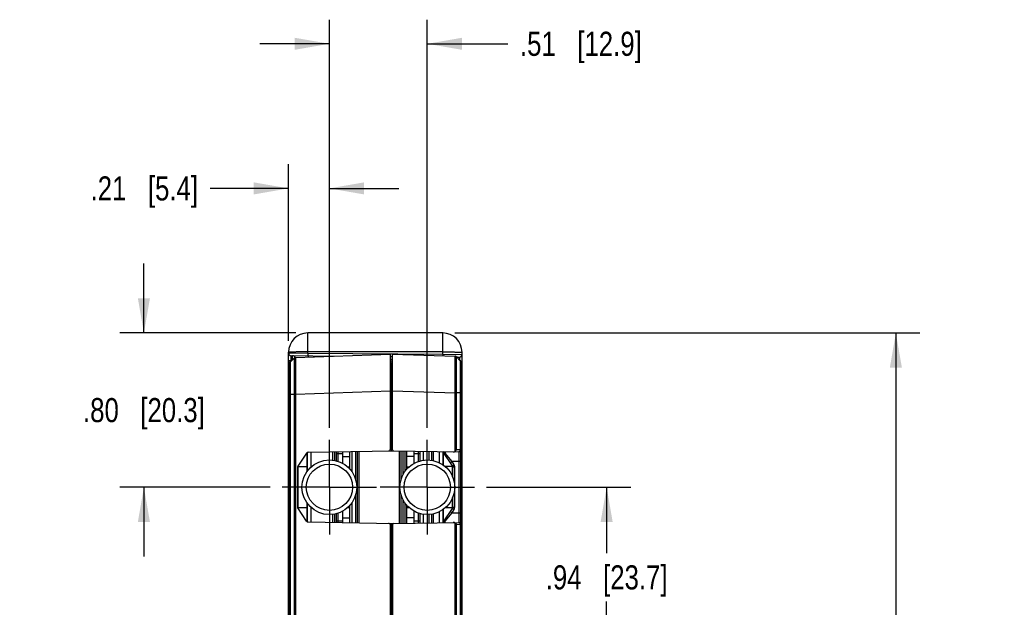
# Model space of a CAD drawing. Header units: inches. Extents: x 0 to 22, y 0 to 17.
# Tile 22 of 28: x 13.7 to 18.8, y 7.4 to 10.5. Entities that reach past the tile are written whole.
import ezdxf

# ---------------------------------------------------------------- set-up
doc = ezdxf.new("R2010")
doc.units = ezdxf.units.IN
doc.header["$LTSCALE"] = 1.21
doc.header["$MEASUREMENT"] = 0
doc.linetypes.add('CENTER', pattern=[0.6, 0.375, -0.075, 0.075, -0.075])
doc.layers.get('0').update_dxf_attribs({"linetype": 'CONTINUOUS'})
doc.layers.add('DEFAULT_1', color=7, linetype='CENTER')
doc.layers.add('DIMENSIONS', color=7, linetype='CONTINUOUS')
doc.styles.get("Standard").update_dxf_attribs({"font": 'txt', "width": 0.8})
doc.dimstyles.new('DIMSTYLE_1', dxfattribs={"dimtxt": 0.125, "dimasz": 0.18, "dimexe": 0.125, "dimexo": 0.0625, "dimgap": 0.0625, "dimtad": 0, "dimtih": 1, "dimtoh": 1, "dimzin": 4, "dimdsep": 46, "dimtxsty": 'STANDARD', "dimblk": '_FILLED', "dimblk1": '_FILLED', "dimblk2": '_FILLED', "dimcen": 0.09, "dimadec": 0, "dimazin": 0, "dimtp": 0.001, "dimtm": 0.001, "dimtfac": 1, "dimtofl": 0, "dimtmove": 0, "dimatfit": 3, "dimldrblk": '_FILLED', "dimfxl": 1, "dimtolj": 1, "dimtzin": 4, "dimarcsym": 0})

# ---------------------------------------------------------------- blocks, each defined once
blk = doc.blocks.new('_FILLED')
at = {"color": 0, "linetype": 'BYBLOCK'}
blk.add_solid([(0, 0), (-1, 0.174), (-1, -0.174)], dxfattribs=at)
blk = doc.blocks.new('*D2')
at = {"layer": 'DIMENSIONS', "color": 2, "linetype": 'CONTINUOUS'}
for p, q in [((16.1237, 8.0556), (16.8713, 8.0556)), ((16.7463, 8.0556), (16.7463, 7.7131)), ((16.7463, 7.1206), (16.7463, 7.4631)), ((16.1237, 7.1206), (16.8713, 7.1206))]:
    blk.add_line(p, q, dxfattribs=at)
at = {"layer": 'DIMENSIONS', "color": 2, "linetype": 'CONTINUOUS', "xscale": 0.18, "yscale": 0.18, "zscale": 0.18}
for p, rotation in [((16.7463, 8.0556), 90), ((16.7463, 7.1206), 270)]:
    blk.add_blockref('_FILLED', p, dxfattribs=dict(at, rotation=rotation))
at = {"layer": 'DIMENSIONS', "color": 2, "linetype": 'CONTINUOUS', "insert": (16.7463, 7.6506), "char_height": 0.125, "width": 1.025, "attachment_point": 2, "line_spacing_factor": 0.9}
blk.add_mtext('.94{\\Ftxt.shx;\\W1.000000;\\H0.125000; }[23.7]', dxfattribs=at)
blk = doc.blocks.new('*D3')
at = {"layer": 'DIMENSIONS', "color": 2, "linetype": 'CONTINUOUS'}
for p, q in [((14.3463, 8.8556), (14.3463, 9.2156)), ((15.1338, 8.8556), (14.2213, 8.8556)), ((15.0007, 8.0556), (14.2213, 8.0556)), ((14.3463, 8.0556), (14.3463, 7.6956))]:
    blk.add_line(p, q, dxfattribs=at)
at = {"layer": 'DIMENSIONS', "color": 2, "linetype": 'CONTINUOUS', "xscale": 0.18, "yscale": 0.18, "zscale": 0.18}
for p, rotation in [((14.3463, 8.8556), 270), ((14.3463, 8.0556), 90)]:
    blk.add_blockref('_FILLED', p, dxfattribs=dict(at, rotation=rotation))
at = {"layer": 'DIMENSIONS', "color": 2, "linetype": 'CONTINUOUS', "insert": (14.3463, 8.5181), "char_height": 0.125, "width": 1.025, "attachment_point": 2, "line_spacing_factor": 0.9}
blk.add_mtext('.80{\\Ftxt.shx;\\W1.000000;\\H0.125000; }[20.3]', dxfattribs=at)
blk = doc.blocks.new('*D4')
at = {"layer": 'DIMENSIONS', "color": 2, "linetype": 'CONTINUOUS'}
for p, q in [((15.9588, 8.8556), (18.3713, 8.8556)), ((18.2463, 8.8556), (18.2463, 7.2461)), ((18.2463, 5.3866), (18.2463, 6.9961)), ((15.9588, 5.3866), (18.3713, 5.3866))]:
    blk.add_line(p, q, dxfattribs=at)
at = {"layer": 'DIMENSIONS', "color": 2, "linetype": 'CONTINUOUS', "xscale": 0.18, "yscale": 0.18, "zscale": 0.18}
for p, rotation in [((18.2463, 8.8556), 90), ((18.2463, 5.3866), 270)]:
    blk.add_blockref('_FILLED', p, dxfattribs=dict(at, rotation=rotation))
at = {"layer": 'DIMENSIONS', "color": 2, "linetype": 'CONTINUOUS', "insert": (18.2463, 7.1836), "char_height": 0.125, "width": 1.125, "attachment_point": 2, "line_spacing_factor": 0.9}
blk.add_mtext('3.47{\\Ftxt.shx;\\W1.000000;\\H0.125000; }[88.1]', dxfattribs=at)
blk = doc.blocks.new('*D5')
at = {"layer": 'DIMENSIONS', "color": 2, "linetype": 'CONTINUOUS'}
for p, q in [((15.0963, 8.8143), (15.0963, 9.7306)), ((15.3082, 8.3631), (15.3082, 9.7306)), ((15.0963, 9.6056), (14.6896, 9.6056)), ((15.3082, 9.6056), (15.6682, 9.6056))]:
    blk.add_line(p, q, dxfattribs=at)
at = {"layer": 'DIMENSIONS', "color": 2, "linetype": 'CONTINUOUS', "xscale": 0.18, "yscale": 0.18, "zscale": 0.18}
blk.add_blockref('_FILLED', (15.0963, 9.6056), dxfattribs=at)
at = {"layer": 'DIMENSIONS', "color": 2, "linetype": 'CONTINUOUS', "xscale": 0.18, "yscale": 0.18, "zscale": 0.18, "rotation": 180}
blk.add_blockref('_FILLED', (15.3082, 9.6056), dxfattribs=at)
at = {"layer": 'DIMENSIONS', "color": 2, "linetype": 'CONTINUOUS', "insert": (14.6271, 9.6681), "char_height": 0.125, "width": 0.925, "attachment_point": 3, "line_spacing_factor": 0.9}
blk.add_mtext('.21{\\Ftxt.shx;\\W1.000000;\\H0.125000; }[5.4]', dxfattribs=at)
blk = doc.blocks.new('*D6')
at = {"layer": 'DIMENSIONS', "color": 2, "linetype": 'CONTINUOUS'}
for p, q in [((15.3082, 8.3631), (15.3082, 10.4806)), ((15.8162, 8.3631), (15.8162, 10.4806)), ((15.3082, 10.3556), (14.9482, 10.3556)), ((15.8162, 10.3556), (16.2342, 10.3556))]:
    blk.add_line(p, q, dxfattribs=at)
at = {"layer": 'DIMENSIONS', "color": 2, "linetype": 'CONTINUOUS', "xscale": 0.18, "yscale": 0.18, "zscale": 0.18}
blk.add_blockref('_FILLED', (15.3082, 10.3556), dxfattribs=at)
at = {"layer": 'DIMENSIONS', "color": 2, "linetype": 'CONTINUOUS', "xscale": 0.18, "yscale": 0.18, "zscale": 0.18, "rotation": 180}
blk.add_blockref('_FILLED', (15.8162, 10.3556), dxfattribs=at)
at = {"layer": 'DIMENSIONS', "color": 2, "linetype": 'CONTINUOUS', "insert": (16.2967, 10.4181), "char_height": 0.125, "width": 1.025, "attachment_point": 1, "line_spacing_factor": 0.9}
blk.add_mtext('.51{\\Ftxt.shx;\\W1.000000;\\H0.125000; }[12.9]', dxfattribs=at)

msp = doc.modelspace()

# ---------------------------------------------------------------- linework, layer by layer
at = {"color": 7, "linetype": 'CONTINUOUS'}
for p, q in [((15.1963, 8.7513), (15.1963, 8.8556)), ((15.8963, 8.8556), (15.1963, 8.8556)), ((15.8963, 8.7452), (15.8963, 8.8556)), ((15.0963, 5.4905), (15.0963, 8.7556)), ((15.0963, 8.7518), (15.1036, 8.7519)), ((15.1036, 8.7519), (15.1963, 8.7513)), ((15.1098, 8.7135), (15.1099, 8.7381)), ((15.1099, 8.7381), (15.3372, 8.7361)), ((15.1177, 8.7181), (15.1176, 8.738)), ((15.1321, 8.7289), (15.6251, 8.7461)), ((15.1963, 8.7513), (15.1961, 8.7373)), ((15.8963, 8.7574), (15.1963, 8.7574)), ((15.1963, 8.7513), (15.8963, 8.7452)), ((15.2001, 8.7313), (15.1999, 8.7373)), ((15.6251, 8.254), (15.6251, 8.7461)), ((15.6251, 8.7336), (15.6351, 8.7335)), ((15.6351, 8.2497), (15.6351, 8.7461)), ((15.6351, 8.7461), (15.9601, 8.7348)), ((15.8963, 8.7452), (15.8962, 8.737)), ((15.8963, 8.7452), (15.9963, 8.7442)), ((15.9963, 5.4866), (15.9963, 8.7556)), ((15.1031, 5.5434), (15.1031, 8.6989)), ((15.1059, 8.7058), (15.1253, 8.7259)), ((15.1253, 8.7259), (15.1059, 8.7058)), ((15.1253, 8.7259), (15.1059, 8.7058)), ((15.1059, 8.702), (15.1059, 8.7058)), ((15.1059, 8.6922), (15.1059, 8.702)), ((15.1059, 8.5464), (15.1059, 8.6922)), ((15.1262, 8.7267), (15.1253, 8.7259)), ((15.1253, 8.7259), (15.1253, 8.7259)), ((15.1271, 8.7274), (15.1262, 8.7267)), ((15.1274, 8.7275), (15.1265, 8.7269)), ((15.1282, 8.728), (15.1271, 8.7274)), ((15.1284, 8.728), (15.1274, 8.7275)), ((15.1294, 8.7284), (15.1282, 8.728)), ((15.1294, 8.7284), (15.1284, 8.728)), ((15.1305, 8.7287), (15.1294, 8.7284)), ((15.1306, 8.7287), (15.1294, 8.7284)), ((15.1317, 8.7289), (15.1305, 8.7287)), ((15.131, 8.7288), (15.1306, 8.7287)), ((15.1321, 8.7289), (15.1317, 8.7289)), ((15.6251, 8.7198), (15.6351, 8.7197)), ((15.63, 8.7015), (15.6351, 8.7015)), ((15.63, 8.7015), (15.63, 8.5565)), ((15.9863, 8.7117), (15.9669, 8.7317)), ((15.9669, 8.7317), (15.9669, 8.7317)), ((15.968, 8.7306), (15.9824, 8.7304)), ((15.9824, 8.7304), (15.9825, 8.7185)), ((15.9825, 8.7185), (15.9825, 8.7156)), ((15.9863, 8.7117), (15.9863, 8.7024)), ((15.9863, 8.7024), (15.9863, 8.6987)), ((15.9863, 8.6987), (15.9863, 8.5516)), ((15.9891, 8.7047), (15.9891, 5.5375)), ((15.0963, 8.6581), (15.0988, 8.6581)), ((15.0963, 8.6475), (15.0988, 8.6475)), ((15.9963, 8.6504), (15.9902, 8.6504)), ((15.0988, 8.5872), (15.0963, 8.5872)), ((15.0973, 8.6182), (15.0987, 8.6163)), ((15.1031, 8.5389), (15.1253, 8.5389)), ((15.1059, 8.5389), (15.1059, 8.5464)), ((15.1059, 5.7034), (15.1059, 8.5389)), ((15.1321, 8.539), (15.1253, 8.5389)), ((15.1253, 8.5389), (15.1253, 5.7034)), ((15.1321, 8.539), (15.6251, 8.5562)), ((15.1321, 8.539), (15.1321, 5.7032)), ((15.6251, 8.5565), (15.63, 8.5565)), ((15.63, 8.5565), (15.63, 8.2542)), ((15.63, 8.5565), (15.6351, 8.5565)), ((15.6351, 8.5562), (15.9601, 8.5449)), ((15.9601, 8.2423), (15.9601, 8.5449)), ((15.9601, 8.5449), (15.9669, 8.5447)), ((15.9891, 8.5448), (15.9669, 8.5447)), ((15.9669, 8.2491), (15.9669, 8.5447)), ((15.9863, 8.5516), (15.9863, 8.5447)), ((15.9863, 8.5447), (15.9863, 8.2488)), ((15.0963, 8.5172), (15.0988, 8.5172)), ((15.1902, 8.2323), (15.1448, 8.1641)), ((15.1914, 8.2337), (15.1914, 8.1363)), ((15.1931, 8.2351), (15.1931, 8.1387)), ((15.1983, 8.2367), (15.64, 8.2444)), ((15.2127, 8.237), (15.2127, 8.1607)), ((15.3253, 8.1966), (15.3253, 8.2389)), ((15.3351, 8.2391), (15.3351, 8.195)), ((15.3447, 8.1928), (15.3447, 8.2393)), ((15.3447, 8.2306), (15.3762, 8.2306)), ((15.3545, 8.1898), (15.3545, 8.2394)), ((15.3762, 8.2398), (15.3762, 8.1802)), ((15.4147, 8.1495), (15.4147, 8.2405)), ((15.4245, 8.2407), (15.4245, 8.137)), ((15.4449, 8.0939), (15.4449, 8.241)), ((15.4547, 7.8711), (15.4547, 8.2412)), ((15.4635, 7.8709), (15.4635, 8.2413)), ((15.63, 8.2542), (15.6251, 8.254)), ((15.6351, 8.2543), (15.63, 8.2542)), ((15.6301, 8.2442), (15.63, 8.2542)), ((15.64, 8.2447), (15.9789, 8.2388)), ((15.6695, 8.2442), (15.6695, 7.8681)), ((15.6797, 8.244), (15.6797, 8.0946)), ((15.6895, 8.2438), (15.6895, 8.1198)), ((15.6999, 8.2437), (15.6999, 8.137)), ((15.7097, 8.1495), (15.7097, 8.2435)), ((15.7482, 8.1802), (15.7482, 8.2428)), ((15.7482, 8.2306), (15.7797, 8.2306)), ((15.7699, 8.1898), (15.7699, 8.2424)), ((15.7797, 8.1928), (15.7797, 8.2423)), ((15.7943, 8.242), (15.7943, 8.1959)), ((15.8234, 8.2415), (15.8234, 8.1974)), ((15.8381, 8.2413), (15.8381, 8.1959)), ((15.8481, 8.194), (15.8481, 8.2411)), ((15.8791, 8.1829), (15.8791, 8.2405)), ((15.8991, 8.1704), (15.8991, 8.2402)), ((15.9008, 8.1699), (15.9008, 8.2361)), ((15.9474, 8.1661), (15.9008, 8.2361)), ((15.9089, 8.24), (15.9089, 8.233)), ((15.9443, 8.1886), (15.9089, 8.233)), ((15.9863, 8.2488), (15.9669, 8.2491)), ((15.9789, 8.2388), (15.9789, 7.8734)), ((15.9891, 8.2488), (15.9863, 8.2488)), ((15.3762, 8.2149), (15.4147, 8.2149)), ((15.7482, 8.2149), (15.7097, 8.2149)), ((15.9361, 8.1831), (15.9443, 8.1886)), ((15.9556, 8.1717), (15.9443, 8.1886)), ((15.9891, 8.1886), (15.9443, 8.1886)), ((15.9474, 8.1661), (15.9556, 8.1717)), ((15.1431, 8.1586), (15.1431, 7.9536)), ((15.1439, 8.1624), (15.1448, 8.1616)), ((15.1448, 8.1616), (15.1448, 7.9506)), ((15.1931, 8.1616), (15.1448, 8.1616)), ((15.402, 8.1621), (15.4147, 8.1621)), ((15.4041, 8.1603), (15.4147, 8.1621)), ((15.7097, 8.1621), (15.7223, 8.1621)), ((15.7202, 8.1603), (15.7097, 8.1621)), ((15.9474, 8.1636), (15.9083, 8.1636)), ((15.9474, 8.1636), (15.9479, 8.1641)), ((15.9474, 8.1097), (15.9474, 8.1636)), ((15.9479, 8.1641), (15.9483, 8.1644)), ((15.9491, 8.1055), (15.9491, 8.1606)), ((15.9491, 8.1606), (15.9589, 8.1606)), ((15.9589, 7.9516), (15.9589, 8.1606)), ((15.1914, 7.9749), (15.1914, 7.8785)), ((15.1931, 7.9725), (15.1931, 7.8771)), ((15.4245, 7.9743), (15.4245, 7.8716)), ((15.4449, 7.8712), (15.4449, 8.0173)), ((15.6797, 8.0167), (15.6797, 7.8682)), ((15.6895, 7.9915), (15.6895, 7.8684)), ((15.6999, 7.9743), (15.6999, 7.8686)), ((15.9474, 7.9486), (15.9474, 8.0015)), ((15.9491, 7.9516), (15.9491, 8.0057)), ((15.1448, 7.9506), (15.1443, 7.9501)), ((15.1448, 7.9506), (15.1931, 7.9506)), ((15.1902, 7.88), (15.1448, 7.9481)), ((15.2127, 7.9505), (15.2127, 7.8753)), ((15.3351, 7.9162), (15.3351, 7.8731)), ((15.3447, 7.873), (15.3447, 7.9185)), ((15.3545, 7.8728), (15.3545, 7.9214)), ((15.3762, 7.931), (15.3762, 7.8724)), ((15.4147, 7.9491), (15.402, 7.9491)), ((15.4041, 7.951), (15.4147, 7.9491)), ((15.4147, 7.8718), (15.4147, 7.9618)), ((15.7097, 7.8687), (15.7097, 7.9618)), ((15.7202, 7.951), (15.7097, 7.9491)), ((15.7223, 7.9491), (15.7097, 7.9491)), ((15.7482, 7.8694), (15.7482, 7.931)), ((15.7699, 7.8698), (15.7699, 7.9214)), ((15.7797, 7.87), (15.7797, 7.9185)), ((15.8481, 7.8712), (15.8481, 7.9173)), ((15.8791, 7.8717), (15.8791, 7.9283)), ((15.8991, 7.872), (15.8991, 7.9404)), ((15.9008, 7.8761), (15.9474, 7.9461)), ((15.9008, 7.8761), (15.9008, 7.9416)), ((15.9089, 7.8792), (15.9443, 7.9236)), ((15.9474, 7.9486), (15.9094, 7.9486)), ((15.9361, 7.9292), (15.9443, 7.9236)), ((15.9443, 7.9236), (15.9556, 7.9406)), ((15.9443, 7.9236), (15.9891, 7.9236)), ((15.9483, 7.9478), (15.9474, 7.9486)), ((15.9474, 7.9461), (15.9556, 7.9406)), ((15.9491, 7.9516), (15.9589, 7.9516)), ((15.1983, 7.8755), (15.64, 7.8678)), ((15.3253, 7.8733), (15.3253, 7.9147)), ((15.3447, 7.8806), (15.3762, 7.8806)), ((15.3762, 7.8963), (15.4147, 7.8963)), ((15.63, 7.858), (15.6301, 7.868)), ((15.64, 7.8675), (15.9789, 7.8734)), ((15.7482, 7.8963), (15.7097, 7.8963)), ((15.7482, 7.8806), (15.7797, 7.8806)), ((15.7943, 7.9154), (15.7943, 7.8702)), ((15.8234, 7.9138), (15.8234, 7.8707)), ((15.8381, 7.9154), (15.8381, 7.871)), ((15.9004, 7.8749), (15.8995, 7.8731)), ((15.9089, 7.8722), (15.9089, 7.8792)), ((15.9601, 7.3068), (15.9601, 7.87)), ((15.6251, 7.319), (15.6251, 7.8583)), ((15.6251, 7.8583), (15.63, 7.858)), ((15.63, 7.858), (15.63, 7.3192)), ((15.63, 7.858), (15.6351, 7.8579)), ((15.6351, 7.8625), (15.6351, 7.3142)), ((15.9669, 7.8631), (15.9863, 7.8634)), ((15.9669, 7.3136), (15.9669, 7.8631)), ((15.9863, 7.8634), (15.9863, 7.3133)), ((15.9863, 7.8634), (15.9891, 7.8634))]:
    msp.add_line(p, q, dxfattribs=at)
at = {"color": 3, "linetype": 'CONTINUOUS'}
for p, q in [((15.0988, 8.7106), (15.0988, 5.5316)), ((15.1105, 8.7106), (15.0988, 8.7106)), ((15.6251, 8.7106), (15.6351, 8.7106)), ((15.9902, 8.7106), (15.9872, 8.7106)), ((15.9902, 8.7106), (15.9902, 5.5316))]:
    msp.add_line(p, q, dxfattribs=at)
at = {"color": 7, "linetype": 'CONTINUOUS'}
for points in [[(15.9669, 8.7317), (15.966, 8.7325), (15.9651, 8.7332), (15.964, 8.7338), (15.9628, 8.7343), (15.9616, 8.7346), (15.9604, 8.7348), (15.9601, 8.7348)], [(15.9616, 8.7346), (15.9605, 8.7347), (15.9601, 8.7348)], [(15.9669, 8.7317), (15.9665, 8.7322), (15.9657, 8.7328), (15.9648, 8.7334), (15.9638, 8.7339), (15.9628, 8.7343)], [(15.1265, 8.7269), (15.1257, 8.7263), (15.1253, 8.7259)]]:
    msp.add_lwpolyline(points, dxfattribs=at)
for centre, radius in [((15.3082, 8.0556), 0.142), ((15.3082, 8.0556), 0.12), ((15.8162, 8.0556), 0.142), ((15.8162, 8.0556), 0.12)]:
    msp.add_circle(centre, radius, dxfattribs=at)
for centre, radius, start, end in [((15.1963, 8.7556), 0.1, 90, 180), ((15.8963, 8.7556), 0.1, 0, 90), ((15.11, 8.7518), 0.0138, 180, 269.5), ((15.1175, 8.7242), 0.0138, 19.1122, 89.5), ((15.9597, 8.7248), 0.01, 43.9998, 88), ((15.9825, 8.7442), 0.0138, 269.5, 0), ((15.1131, 8.6989), 0.01, 135.9851, 179.9788), ((15.1325, 8.7189), 0.01, 92, 136.0187), ((15.6301, 8.7065), 0.005, 180, 269.5), ((15.9723, 8.7166), 0.0139, 97.1004, 104.5513), ((15.9723, 8.7168), 0.0137, 89.5333, 97.1035), ((15.9791, 8.7047), 0.01, 359.997, 44.003), ((15.1985, 8.2267), 0.01, 91, 146.3099), ((15.6151, 8.254), 0.01, 271, 360), ((15.6401, 8.2497), 0.005, 180, 269), ((15.9091, 8.2416), 0.01, 188.3914, 213.6903), ((15.9091, 8.2445), 0.0115, 265.4696, 269.1357), ((15.9791, 8.2488), 0.01, 269, 360), ((15.9725, 8.2489), 0.0138, 348.5336, 359.5025), ((15.9389, 8.1606), 0.02, 0.0207, 33.6694), ((15.1531, 8.1586), 0.01, 146.3099, 180), ((15.9391, 8.1606), 0.01, 0, 33.6901), ((15.1531, 7.9536), 0.01, 180, 213.6901), ((15.9391, 7.9516), 0.01, 326.3099, 360), ((15.9389, 7.9517), 0.02, 326.3305, 359.9794), ((15.1985, 7.8855), 0.01, 213.6901, 269), ((15.6151, 7.8583), 0.01, 0, 89), ((15.6401, 7.8625), 0.005, 91, 180), ((15.9091, 7.8706), 0.01, 146.3099, 171.6086), ((15.9068, 7.8706), 0.00767, 160.5916, 168.7474), ((15.9791, 7.8634), 0.01, 0, 91)]:
    msp.add_arc(centre, radius, start, end, dxfattribs=at)
for centre, major_axis, start_param, end_param in [((15.9497, 8.2493), (0.0144, -0.0002), -1.571615, -0.756209), ((15.9497, 7.8629), (0.0144, 0.0002), 0.756209, 1.571615)]:
    msp.add_ellipse(centre, major_axis=major_axis, ratio=0.69503, start_param=start_param, end_param=end_param, dxfattribs=at)
for points, knots in [([(15.1963, 8.7574), (15.1898, 8.7574), (15.1801, 8.7573), (15.1673, 8.7573), (15.1581, 8.7572), (15.1493, 8.7572), (15.1409, 8.7571), (15.133, 8.757), (15.1258, 8.7569), (15.1192, 8.7567), (15.1142, 8.7566), (15.1106, 8.7565), (15.1081, 8.7564), (15.1059, 8.7564), (15.1039, 8.7563), (15.1022, 8.7562), (15.1006, 8.7561), (15.0993, 8.7561), (15.0983, 8.756), (15.0974, 8.7559), (15.0969, 8.7558), (15.0966, 8.7558), (15.0964, 8.7557), (15.0963, 8.7557), (15.0963, 8.7557), (15.0963, 8.7556), (15.0963, 8.7556)], [0, 0, 0, 0, 0.194931, 0.290094, 0.382418, 0.471054, 0.55517, 0.63395, 0.706616, 0.772488, 0.830915, 0.857165, 0.881355, 0.903422, 0.92331, 0.940977, 0.956385, 0.969496, 0.980274, 0.988698, 0.994761, 0.996909, 0.998474, 0.999043, 0.999477, 1, 1, 1, 1]), ([(15.8963, 8.7574), (15.9028, 8.7574), (15.9124, 8.7573), (15.9252, 8.7573), (15.9344, 8.7572), (15.9432, 8.7572), (15.9516, 8.7571), (15.9595, 8.757), (15.9667, 8.7569), (15.9733, 8.7567), (15.9783, 8.7566), (15.982, 8.7565), (15.9844, 8.7564), (15.9866, 8.7564), (15.9886, 8.7563), (15.9903, 8.7562), (15.9919, 8.7561), (15.9932, 8.7561), (15.9943, 8.756), (15.9951, 8.7559), (15.9957, 8.7558), (15.996, 8.7558), (15.9961, 8.7557), (15.9962, 8.7557), (15.9962, 8.7557), (15.9963, 8.7556), (15.9963, 8.7556)], [0, 0, 0, 0, 0.194931, 0.290094, 0.382418, 0.471054, 0.55517, 0.63395, 0.706616, 0.772488, 0.830915, 0.857165, 0.881355, 0.903422, 0.92331, 0.940977, 0.956385, 0.969496, 0.980274, 0.988698, 0.994761, 0.996909, 0.998474, 0.999043, 0.999477, 1, 1, 1, 1]), ([(15.9601, 8.5449), (15.9601, 8.5511), (15.9602, 8.5634), (15.9602, 8.5818), (15.9603, 8.5998), (15.9604, 8.6173), (15.9604, 8.6341), (15.9605, 8.65), (15.9605, 8.665), (15.9605, 8.6787), (15.9605, 8.6894), (15.9605, 8.6973), (15.9605, 8.7026), (15.9604, 8.7076), (15.9604, 8.7122), (15.9604, 8.7164), (15.9604, 8.7202), (15.9604, 8.7235), (15.9603, 8.7264), (15.9603, 8.7286), (15.9603, 8.7301), (15.9602, 8.7311), (15.9602, 8.7319), (15.9602, 8.7327), (15.9602, 8.7333), (15.9602, 8.7338), (15.9602, 8.7342), (15.9601, 8.7344), (15.9601, 8.7345), (15.9601, 8.7346), (15.9601, 8.7347), (15.9601, 8.7347), (15.9601, 8.7348), (15.9601, 8.7348)], [0, 0, 0, 0, 0.097962, 0.195084, 0.290282, 0.382654, 0.471351, 0.555521, 0.634334, 0.707041, 0.772934, 0.803128, 0.831387, 0.857638, 0.881825, 0.90389, 0.923777, 0.941438, 0.956835, 0.96993, 0.975604, 0.980689, 0.985182, 0.989082, 0.992388, 0.995098, 0.997211, 0.998043, 0.998727, 0.999261, 0.999648, 0.999889, 1, 1, 1, 1]), ([(15.1253, 8.7259), (15.1252, 8.7258), (15.1252, 8.7258), (15.1252, 8.7257), (15.1252, 8.7257), (15.1252, 8.7255), (15.1252, 8.7252), (15.1252, 8.7248), (15.1252, 8.7242), (15.1252, 8.7236), (15.1251, 8.7228), (15.1251, 8.722), (15.1251, 8.721), (15.1251, 8.7195), (15.1251, 8.7173), (15.125, 8.7144), (15.125, 8.711), (15.125, 8.7073), (15.125, 8.7031), (15.125, 8.6986), (15.125, 8.6918), (15.1249, 8.6824), (15.1249, 8.6701), (15.125, 8.6566), (15.125, 8.6419), (15.125, 8.6263), (15.125, 8.6098), (15.1251, 8.5927), (15.1251, 8.575), (15.1252, 8.557), (15.1252, 8.545), (15.1253, 8.5389)], [0, 0, 0, 0, 0.00019, 0.000524, 0.001005, 0.001634, 0.003335, 0.005628, 0.008513, 0.011987, 0.016049, 0.020695, 0.025925, 0.031734, 0.04508, 0.0607, 0.07856, 0.098622, 0.120833, 0.145141, 0.171491, 0.230051, 0.295954, 0.368568, 0.447196, 0.531079, 0.619414, 0.711363, 0.806045, 0.902565, 1, 1, 1, 1]), ([(15.1321, 8.7289), (15.1321, 8.7289), (15.1321, 8.7289), (15.1321, 8.7288), (15.1321, 8.7288), (15.1321, 8.7287), (15.132, 8.7285), (15.132, 8.7283), (15.132, 8.728), (15.132, 8.7274), (15.132, 8.7268), (15.132, 8.7261), (15.1319, 8.7252), (15.1319, 8.7243), (15.1319, 8.7227), (15.1319, 8.7206), (15.1318, 8.7177), (15.1318, 8.7143), (15.1318, 8.7105), (15.1318, 8.7064), (15.1317, 8.7018), (15.1317, 8.6968), (15.1317, 8.6914), (15.1317, 8.6835), (15.1317, 8.6728), (15.1317, 8.6591), (15.1317, 8.6442), (15.1318, 8.6282), (15.1318, 8.6114), (15.1319, 8.5939), (15.1319, 8.5759), (15.132, 8.5576), (15.1321, 8.5452), (15.1321, 8.539)], [0, 0, 0, 0, 0.000108, 0.000347, 0.000731, 0.001263, 0.001944, 0.002775, 0.004883, 0.007589, 0.010892, 0.01479, 0.019281, 0.024361, 0.030028, 0.043113, 0.058504, 0.076162, 0.096047, 0.118115, 0.14231, 0.168571, 0.196841, 0.227052, 0.292986, 0.365734, 0.444585, 0.528775, 0.617487, 0.709869, 0.805023, 0.90205, 1, 1, 1, 1]), ([(15.9669, 8.5447), (15.967, 8.5569), (15.967, 8.5749), (15.9671, 8.5987), (15.9672, 8.6158), (15.9672, 8.6323), (15.9672, 8.648), (15.9672, 8.6626), (15.9672, 8.6762), (15.9672, 8.6867), (15.9672, 8.6945), (15.9672, 8.6997), (15.9672, 8.7047), (15.9672, 8.7092), (15.9672, 8.7133), (15.9672, 8.7171), (15.9671, 8.7204), (15.9671, 8.7233), (15.9671, 8.7254), (15.9671, 8.7269), (15.9671, 8.7279), (15.967, 8.7288), (15.967, 8.7295), (15.967, 8.7302), (15.967, 8.7307), (15.967, 8.7311), (15.967, 8.7313), (15.967, 8.7314), (15.967, 8.7315), (15.9669, 8.7316), (15.9669, 8.7317), (15.9669, 8.7317), (15.9669, 8.7317)], [0, 0, 0, 0, 0.194437, 0.289323, 0.38143, 0.469901, 0.553878, 0.632559, 0.705186, 0.77107, 0.801279, 0.829572, 0.855882, 0.880142, 0.902296, 0.922294, 0.940084, 0.955624, 0.96888, 0.974641, 0.97982, 0.984411, 0.988413, 0.991824, 0.994644, 0.99687, 0.997761, 0.998503, 0.999097, 0.999543, 0.999843, 1, 1, 1, 1]), ([(15.9724, 8.7305), (15.9724, 8.7305), (15.9725, 8.7304), (15.9725, 8.7303), (15.9726, 8.7302), (15.9726, 8.73), (15.9727, 8.7297), (15.9728, 8.7292), (15.9729, 8.7284), (15.9729, 8.7275), (15.973, 8.7265), (15.9731, 8.7257), (15.9731, 8.7253)], [0, 0, 0, 0, 0.02364, 0.044981, 0.073527, 0.109485, 0.152946, 0.262476, 0.40215, 0.57184, 0.771252, 1, 1, 1, 1]), ([(15.0963, 8.6219), (15.0963, 8.6212), (15.0964, 8.62), (15.097, 8.6188), (15.0973, 8.6182)], [0, 0, 0, 0, 0.490376, 1, 1, 1, 1]), ([(15.8992, 8.2402), (15.8993, 8.2397), (15.8996, 8.2387), (15.9001, 8.2378), (15.9004, 8.2374)], [0, 0, 0, 0, 0.495628, 1, 1, 1, 1]), ([(15.9004, 8.2374), (15.9008, 8.2367), (15.9019, 8.2355), (15.9033, 8.2346), (15.904, 8.2342)], [0, 0, 0, 0, 0.490661, 1, 1, 1, 1]), ([(15.9008, 8.2361), (15.9012, 8.2355), (15.9022, 8.2344), (15.9042, 8.2333), (15.9065, 8.2328), (15.9081, 8.2329), (15.9089, 8.233)], [0, 0, 0, 0, 0.234605, 0.476754, 0.731485, 1, 1, 1, 1]), ([(15.904, 8.2342), (15.9046, 8.2339), (15.906, 8.2334), (15.9074, 8.2331), (15.9082, 8.233)], [0, 0, 0, 0, 0.495633, 1, 1, 1, 1]), ([(15.9669, 8.2491), (15.9665, 8.2485), (15.9655, 8.2473), (15.9639, 8.2455), (15.9621, 8.2438), (15.9608, 8.2428), (15.9601, 8.2423)], [0, 0, 0, 0, 0.234162, 0.480652, 0.737062, 1, 1, 1, 1]), ([(15.986, 8.2462), (15.9858, 8.2451), (15.9853, 8.2437), (15.9843, 8.2419), (15.9834, 8.2408), (15.9824, 8.2399), (15.9813, 8.2393), (15.9801, 8.2389), (15.9793, 8.2388), (15.9789, 8.2388)], [0, 0, 0, 0, 0.28491, 0.419297, 0.546984, 0.667941, 0.782803, 0.892924, 1, 1, 1, 1]), ([(15.9089, 7.8792), (15.9081, 7.8792), (15.9064, 7.879), (15.904, 7.8781), (15.9019, 7.8767), (15.9008, 7.8755), (15.9004, 7.8749)], [0, 0, 0, 0, 0.259513, 0.514494, 0.761789, 1, 1, 1, 1]), ([(15.9089, 7.8792), (15.9081, 7.8794), (15.9065, 7.8794), (15.9042, 7.8789), (15.9022, 7.8778), (15.9012, 7.8767), (15.9008, 7.8761)], [0, 0, 0, 0, 0.268467, 0.523217, 0.765387, 1, 1, 1, 1]), ([(15.9601, 7.87), (15.9608, 7.8695), (15.9621, 7.8684), (15.9639, 7.8667), (15.9655, 7.865), (15.9665, 7.8637), (15.9669, 7.8631)], [0, 0, 0, 0, 0.262938, 0.519348, 0.765838, 1, 1, 1, 1]), ([(15.9789, 7.8734), (15.9794, 7.8735), (15.9804, 7.8733), (15.9818, 7.8728), (15.983, 7.8718), (15.9842, 7.8706), (15.9851, 7.869), (15.9857, 7.8673), (15.9862, 7.8654), (15.9863, 7.8641), (15.9863, 7.8634)], [0, 0, 0, 0, 0.104036, 0.212054, 0.326286, 0.448142, 0.577849, 0.714492, 0.856286, 1, 1, 1, 1])]:
    msp.add_open_spline(points, degree=3, knots=knots, dxfattribs=at)
msp.add_open_spline([(15.1059, 8.7058), (15.1059, 8.7058), (15.1059, 8.7058), (15.1059, 8.7058)], degree=3, dxfattribs=at)
at = {"layer": 'DEFAULT_1', "color": 7, "linetype": 'CENTER'}
for p, q in [((15.3082, 8.0556), (15.3082, 8.3006)), ((15.8162, 8.0556), (15.8162, 8.3006)), ((15.3082, 8.0556), (15.0632, 8.0556)), ((15.3082, 8.0556), (15.3082, 7.8106)), ((15.3082, 8.0556), (15.5532, 8.0556)), ((15.8162, 8.0556), (15.5712, 8.0556)), ((15.8162, 8.0556), (15.8162, 7.8106)), ((15.8162, 8.0556), (16.0612, 8.0556))]:
    msp.add_line(p, q, dxfattribs=at)

# ---------------------------------------------------------------- dimensions: what is measured, and where the dimension line sits
at = {"layer": 'DIMENSIONS', "color": 2, "linetype": 'CONTINUOUS'}
dim = msp.add_linear_dim(base=(15.8162, 10.3556), p1=(15.3082, 8.3006), p2=(15.8162, 8.3006), dimstyle='DIMSTYLE_1', dxfattribs=at)
dim.commit()
dim.dimension.update_dxf_attribs({"geometry": '*D6', "text_midpoint": (16.8092, 10.3556), "dimtype": 160})
for base, p1, p2, angle, picture, middle in [((15.0963, 9.6056), (15.3082, 8.3006), (15.0963, 8.7518), 180, '*D5', (14.1646, 9.6056)), ((14.3463, 8.8556), (15.0632, 8.0556), (15.1963, 8.8556), 90, '*D3', (14.3463, 8.4556)), ((18.2463, 5.3866), (15.8963, 8.8556), (15.8963, 5.3866), 270, '*D4', (18.2463, 7.1211)), ((16.7462605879, 8.0556204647), (16.0611759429, 7.1206204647), (16.0611759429, 8.0556204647), 90, '*D2', (16.7462605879, 7.5881204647))]:
    dim = msp.add_linear_dim(base=base, p1=p1, p2=p2, angle=angle, dimstyle='DIMSTYLE_1', dxfattribs=at)
    dim.commit()
    dim.dimension.update_dxf_attribs({"geometry": picture, "text_midpoint": middle, "dimtype": 160})

doc.saveas('drawing.dxf')
